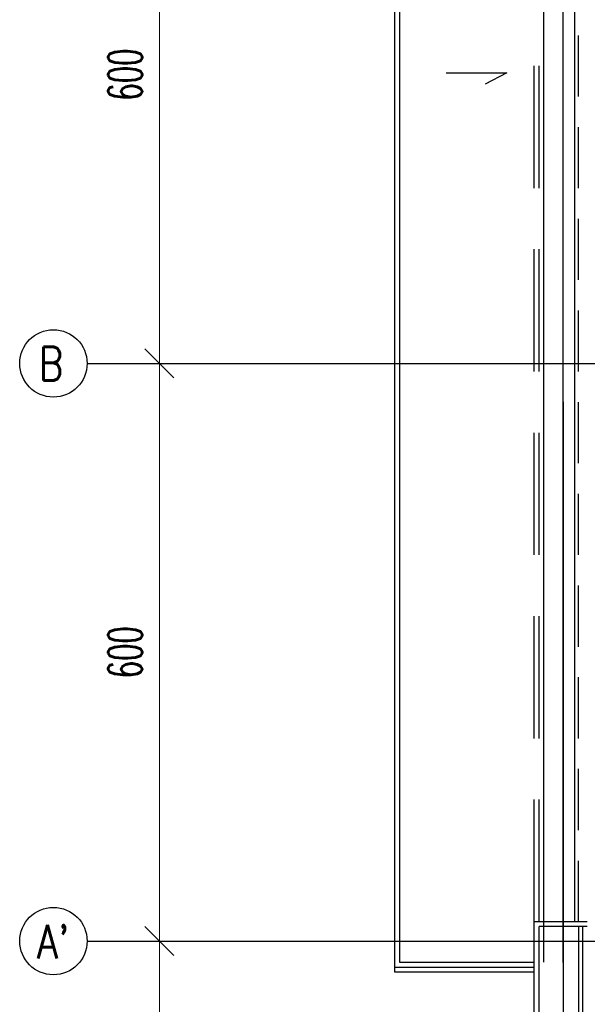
# Model space of a CAD drawing. Header units: centimetres. Extents: x -228435 to 46820, y -89367 to 152985.
# Tile 8 of 256: x -77480 to -71590, y 10343 to 20570. Entities that reach past the tile are written whole.
import ezdxf

# ---------------------------------------------------------------- set-up
doc = ezdxf.new("R2010")
doc.units = ezdxf.units.CM
doc.header["$LTSCALE"] = 50
doc.header["$PDMODE"] = 35
doc.header["$PDSIZE"] = 0.1
doc.linetypes.add('Kondygnacja  -0_5$0$HIDDEN', pattern=[9.525, 6.35, -3.175])
doc.linetypes.add('Osie rzutów$0$DASHDOT2', pattern=[12.7, 6.35, -3.175, 0, -3.175])
doc.layers.get('0').update_dxf_attribs({"color": 8})
doc.layers.get('DEFPOINTS').update_dxf_attribs({"color": 8})
for name, color, linetype in [('Kondygnacja  -0_5$0$ARCH_NIEWIDOK_IST', 8, 'Kondygnacja  -0_5$0$HIDDEN'), ('Kondygnacja  -0_5$0$ARCH_OCIEPLENIE_IST', 8, 'Continuous'), ('Kondygnacja  -0_5$0$ARCH_PRZEKROJOWE_IST', 8, 'Continuous'), ('Kondygnacja  -0_5$0$ARCH_WIDOK_IST', 8, 'Continuous'), ('Osie rzutów$0$ARCH_INFO_OSIE_IST', 8, 'Osie rzutów$0$DASHDOT2'), ('Osie rzutów$0$ARCH_INFO_OSIE_OPISY_IST', 8, 'Continuous')]:
    doc.layers.add(name, color=color, linetype=linetype)
doc.layers.add('Osie rzutów$0$ARCH_INFO_WYMIARY', color=8, linetype='Continuous', lineweight=9)
doc.styles.add('Osie rzutów$0$ROMANS-250-CM', font='romans.shx', dxfattribs={"width": 0.8, "height": 50})
doc.styles.add('Osie rzutów$0$wymiary_cuprum', font='Romans.shx', dxfattribs={"width": 0.6})
doc.dimstyles.new('Osie rzutów$0$ARCH_ CT', dxfattribs={"dimtxt": 20, "dimasz": 20, "dimexe": 12, "dimexo": 20, "dimgap": 5, "dimtad": 1, "dimdec": 1, "dimrnd": 0.5, "dimzin": 9, "dimdsep": 46, "dimtxsty": 'Osie rzutów$0$wymiary_cuprum', "dimblk": 'Osie rzutów$0$_Oblique', "dimcen": 8, "dimdle": 12, "dimclrd": 256, "dimclre": 256, "dimclrt": 55, "dimadec": 1, "dimazin": 0, "dimtfac": 1, "dimtdec": 1, "dimtmove": 1, "dimatfit": 2, "dimldrblk": 'Osie rzutów$0$_Dot', "dimfxl": 50, "dimtolj": 1, "dimtzin": 0, "dimlwd": -1, "dimlwe": -1, "dimarcsym": 0})

# ---------------------------------------------------------------- blocks, each defined once
blk = doc.blocks.new('Osie rzutów$0$_Oblique')
at = {"color": 0, "linetype": 'ByBlock', "lineweight": -2}
blk.add_line((-0.5, -0.5), (0.5, 0.5), dxfattribs=at)
blk = doc.blocks.new('*D323')
at = {"layer": 'DEFPOINTS', "color": 0}
for p in [(4545, 6800), (4511, 6200), (4545, 6200)]:
    blk.add_point(p, dxfattribs=at)
at = {"layer": 'Osie rzutów$0$ARCH_INFO_WYMIARY'}
for p, q in [((4511, 6808), (4511, 6192)), ((4530, 6800), (4503, 6800)), ((4530, 6200), (4503, 6200))]:
    blk.add_line(p, q, dxfattribs=at)
at = {"layer": 'Osie rzutów$0$ARCH_INFO_WYMIARY', "xscale": 30, "yscale": 30, "zscale": 30}
for p, rotation in [((4511, 6800), 90), ((4511, 6200), 270)]:
    blk.add_blockref('Osie rzutów$0$_Oblique', p, dxfattribs=dict(at, rotation=rotation))
at = {"layer": 'Osie rzutów$0$ARCH_INFO_WYMIARY', "color": 55, "insert": (4475.5, 6500), "char_height": 35, "attachment_point": 5, "rotation": 90, "style": 'Osie rzutów$0$wymiary_cuprum'}
blk.add_mtext('\\A1;600', dxfattribs=at)
blk = doc.blocks.new('Osie rzutów$0$_Dot')
at = {"color": 0, "linetype": 'ByBlock', "lineweight": -2}
blk.add_line((-0.5, 0), (-1, 0), dxfattribs=at)
at = {"color": 0, "linetype": 'ByBlock', "const_width": 0.5}
blk.add_lwpolyline([(-0.25, 0, 1), (0.25, 0, 1)], format="xyb", close=True, dxfattribs=at)
blk = doc.blocks.new('*D324')
at = {"layer": 'DEFPOINTS', "color": 0}
for p in [(4545, 6200), (4511, 5600), (4545, 5600)]:
    blk.add_point(p, dxfattribs=at)
at = {"layer": 'Osie rzutów$0$ARCH_INFO_WYMIARY'}
for p, q in [((4511, 6208), (4511, 5592)), ((4530, 6200), (4503, 6200)), ((4530, 5600), (4503, 5600))]:
    blk.add_line(p, q, dxfattribs=at)
at = {"layer": 'Osie rzutów$0$ARCH_INFO_WYMIARY', "xscale": 30, "yscale": 30, "zscale": 30}
for p, rotation in [((4511, 6200), 90), ((4511, 5600), 270)]:
    blk.add_blockref('Osie rzutów$0$_Oblique', p, dxfattribs=dict(at, rotation=rotation))
at = {"layer": 'Osie rzutów$0$ARCH_INFO_WYMIARY', "color": 55, "insert": (4475.5, 5900), "char_height": 35, "attachment_point": 5, "rotation": 90, "style": 'Osie rzutów$0$wymiary_cuprum'}
blk.add_mtext('\\A1;600', dxfattribs=at)
blk = doc.blocks.new('*D325')
at = {"layer": 'DEFPOINTS', "color": 0}
for p in [(4545, 5600), (4511, 5000), (4545, 5000)]:
    blk.add_point(p, dxfattribs=at)
at = {"layer": 'Osie rzutów$0$ARCH_INFO_WYMIARY'}
for p, q in [((4511, 5608), (4511, 4992)), ((4530, 5600), (4503, 5600)), ((4530, 5000), (4503, 5000))]:
    blk.add_line(p, q, dxfattribs=at)
at = {"layer": 'Osie rzutów$0$ARCH_INFO_WYMIARY', "xscale": 30, "yscale": 30, "zscale": 30}
for p, rotation in [((4511, 5600), 90), ((4511, 5000), 270)]:
    blk.add_blockref('Osie rzutów$0$_Oblique', p, dxfattribs=dict(at, rotation=rotation))
at = {"layer": 'Osie rzutów$0$ARCH_INFO_WYMIARY', "color": 55, "insert": (4475.5, 5300), "char_height": 35, "attachment_point": 5, "rotation": 90, "style": 'Osie rzutów$0$wymiary_cuprum'}
blk.add_mtext('\\A1;600', dxfattribs=at)
blk = doc.blocks.new('Osie rzutów')
at = {"layer": 'Osie rzutów$0$ARCH_INFO_OSIE_IST', "ltscale": 10}
for p, q in [((4930, 12510), (4930, 4623.26)), ((4436.04, 6200), (15156.54, 6200)), ((4436.04, 5600), (15156.54, 5600))]:
    blk.add_line(p, q, dxfattribs=at)
at = {"layer": 'Osie rzutów$0$ARCH_INFO_OSIE_OPISY_IST'}
for centre in [(4401.04, 6200), (4401.04, 5600)]:
    blk.add_circle(centre, 35, dxfattribs=at)
at = {"layer": 'Osie rzutów$0$ARCH_INFO_OSIE_OPISY_IST', "style": 'Osie rzutów$0$ROMANS-250-CM', "width": 0.8}
for s, p in [('B', (4385.94, 6182.15)), ("A'", (4384.05, 5581.84))]:
    blk.add_text(s, height=35, dxfattribs=at).set_placement(p)
at = {"layer": 'Osie rzutów$0$ARCH_INFO_WYMIARY'}
for base, p1, p2, picture, middle in [((4511.04, 6200), (4544.98, 6800), (4544.98, 6200), '*D323', (4475.54, 6500)), ((4511.04, 5600), (4544.98, 6200), (4544.98, 5600), '*D324', (4475.54, 5900)), ((4511.04, 5000), (4544.98, 5600), (4544.98, 5000), '*D325', (4475.54, 5300))]:
    dim = blk.add_linear_dim(base=base, p1=p1, p2=p2, angle=270, dimstyle='Osie rzutów$0$ARCH_ CT', override={"dimtxt": 35, "dimasz": 30, "dimexe": 8, "dimexo": 15, "dimgap": 18, "dimdle": 8}, dxfattribs=at)
    dim.commit()
    dim.dimension.update_dxf_attribs({"geometry": picture, "text_midpoint": middle})

msp = doc.modelspace()

# ---------------------------------------------------------------- linework, layer by layer
at = {"layer": 'Kondygnacja  -0_5$0$ARCH_NIEWIDOK_IST', "ltscale": 2}
msp.add_line((-71680, 11200), (-71680, 51868.29), dxfattribs=at)
at = {"layer": 'Kondygnacja  -0_5$0$ARCH_NIEWIDOK_IST', "ltscale": 4}
for points in [[(-72140, 11200), (-72140.002, 43850), (-73140.002, 44850), (-72140.002, 45850), (-71590, 45850)], [(-72090.015, 11200), (-72090.002, 43870.711), (-73069.291, 44850), (-72119.291, 45800), (-71590, 45800)]]:
    msp.add_lwpolyline(points, dxfattribs=at)
at = {"layer": 'Kondygnacja  -0_5$0$ARCH_OCIEPLENIE_IST'}
msp.add_line((-71635, 4350), (-71635, 11150), dxfattribs=at)
at = {"layer": 'Kondygnacja  -0_5$0$ARCH_PRZEKROJOWE_IST', "ltscale": 4}
for p, q in [((-72140, 4260), (-72140, 11200)), ((-71590, 11200), (-72140, 11200)), ((-72090, 4310), (-72090, 11150)), ((-71590, 11150), (-72090, 11150))]:
    msp.add_line(p, q, dxfattribs=at)
msp.add_lwpolyline([(-71590, 11150), (-71680, 11150), (-71680, 4400), (-71680, 4400)], dxfattribs=at)
at = {"layer": 'Kondygnacja  -0_5$0$ARCH_WIDOK_IST'}
for p, q in [((-73590, 67100), (-73590, 10680)), ((-73540, 67150), (-73540, 10780)), ((-72040, 10780), (-72040, 50600)), ((-71840, 10776.088), (-71840, 50600)), ((-73054.905, 20017.077), (-72424.668, 20017.077)), ((-72424.668, 20017.077), (-72649.549, 19900.928)), ((-73540, 10780), (-72140, 10780)), ((-73590, 10730), (-72140, 10730)), ((-73590, 10680), (-72140, 10680))]:
    msp.add_line(p, q, dxfattribs=at)
msp.add_lwpolyline([(-71680, 11200), (-71720, 11200), (-71720, 51868.29)], dxfattribs=at)

# ---------------------------------------------------------------- block references
at = {"layer": 'Osie rzutów$0$ARCH_INFO_OSIE_OPISY_IST', "xscale": 10, "yscale": 10, "zscale": 10}
msp.add_blockref('Osie rzutów', (-121140, -45000), dxfattribs=at)

doc.saveas('drawing.dxf')
